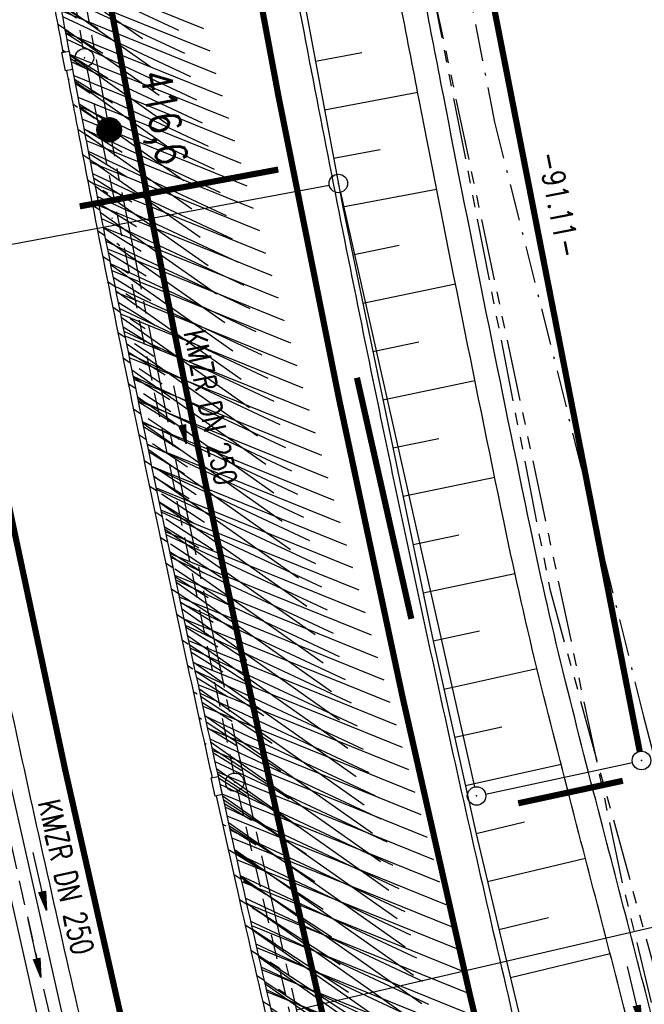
# Model space of a CAD drawing. Extents: x 447882 to 448688, y 437766 to 439043.
# Tile 86 of 121: x 448140 to 448190, y 438724 to 438804. Entities that reach past the tile are written whole.
import ezdxf
from ezdxf.enums import TextEntityAlignment as Align

# ---------------------------------------------------------------- set-up
doc = ezdxf.new("R2010")
doc.units = 0
doc.header["$LTSCALE"] = 2
doc.header["$MEASUREMENT"] = 0
for name, pattern in [('ACHSE', [5.5, 4, -0.5, 0.5, -0.5]), ('AUSGEZOGEN', [0]), ('BAB-FM2', [2.6, 1.5, -0.5, 0.1, -0.5]), ('GEMEINDE', [3.5, 2, -0.5, 0.5, -0.5]), ('GESTRICH-X2', [1.5, 1, -0.5]), ('PHANTOMX2', [5, 2.5, -0.5, 0.5, -0.5, 0.5, -0.5])]:
    doc.linetypes.add(name, pattern=pattern)
doc.layers.get('0').update_dxf_attribs({"linetype": 'AUSGEZOGEN'})
for name, color, linetype in [('211-ABSTAND', 8, 'AUSGEZOGEN'), ('211-GEMEINGRZ', 7, 'GEMEINDE'), ('211-GRENZL-BAB', 7, 'AUSGEZOGEN'), ('211-GRENZP-BAB', 7, 'AUSGEZOGEN'), ('ACHSETOP', 250, 'ACHSE'), ('BAB_FM', 5, 'BAB-FM2'), ('BOESCHG', 250, 'AUSGEZOGEN'), ('FBRTOP', 250, 'AUSGEZOGEN'), ('GRABEN', 250, 'AUSGEZOGEN'), ('HEKT_B', 250, 'CONTINUOUS'), ('KANAL', 7, 'GESTRICH-X2'), ('Lichtwellenleiter COLT', 46, 'PHANTOMX2'), ('Lichtwellenleiter GLH', 46, 'PHANTOMX2'), ('MULDE', 250, 'AUSGEZOGEN'), ('NZ', 250, 'AUSGEZOGEN'), ('PFEIL', 7, 'CONTINUOUS'), ('PFEILTOP', 200, 'AUSGEZOGEN'), ('SCHLITZRINNE', 200, 'AUSGEZOGEN'), ('SCHSYMBOL', 200, 'AUSGEZOGEN'), ('TEXTO', 4, 'CONTINUOUS')]:
    doc.layers.add(name, color=color, linetype=linetype)
doc.styles.add('ROMANS', font='romans.shx', dxfattribs={"width": 0.8})

# ---------------------------------------------------------------- blocks, each defined once
blk = doc.blocks.new('*X15')
at = {"color": 0}
for p, q in [((212.234, 257.394), (213.242, 258.402)), ((212.236, 257.466), (213.169, 258.4)), ((212.237, 257.326), (213.31, 258.399)), ((212.244, 257.262), (213.373, 258.392)), ((212.244, 257.545), (213.09, 258.391)), ((212.254, 257.202), (213.434, 258.381)), ((212.261, 257.633), (213.003, 258.375)), ((212.268, 257.145), (213.491, 258.368)), ((212.284, 257.09), (213.545, 258.351)), ((212.29, 257.732), (212.903, 258.346)), ((212.303, 257.038), (213.597, 258.333)), ((212.324, 256.988), (213.647, 258.312)), ((212.343, 257.856), (212.779, 258.293)), ((212.347, 256.941), (213.694, 258.288)), ((212.372, 256.895), (213.74, 258.263)), ((212.399, 256.852), (213.783, 258.236)), ((212.428, 256.81), (213.825, 258.207)), ((212.459, 256.77), (213.865, 258.176)), ((212.492, 256.732), (213.903, 258.143)), ((212.526, 256.696), (213.939, 258.109)), ((212.563, 256.662), (213.974, 258.073)), ((212.601, 256.629), (214.006, 258.035)), ((212.64, 256.598), (214.037, 257.995)), ((212.682, 256.569), (214.066, 257.953)), ((212.726, 256.542), (214.093, 257.91)), ((212.771, 256.517), (214.119, 257.864)), ((212.819, 256.493), (214.142, 257.817)), ((212.868, 256.472), (214.163, 257.767)), ((212.92, 256.454), (214.182, 257.715)), ((212.975, 256.437), (214.198, 257.661)), ((213.032, 256.424), (214.211, 257.603)), ((213.092, 256.414), (214.222, 257.543)), ((213.156, 256.407), (214.229, 257.479)), ((213.224, 256.404), (214.232, 257.412)), ((213.296, 256.406), (214.23, 257.339)), ((213.375, 256.414), (214.222, 257.26)), ((213.463, 256.43), (214.205, 257.173)), ((213.563, 256.46), (214.176, 257.073)), ((213.686, 256.512), (214.123, 256.949))]:
    blk.add_line(p, q, dxfattribs=at)
blk = doc.blocks.new('SRMAST2')
at = {"color": 0}
blk.add_circle((0, 0), 0.999, dxfattribs=at)
blk.add_point((0, 0), dxfattribs=at)
blk.add_blockref('*X15', (-213.233, -257.403))
blk = doc.blocks.new('PFEIL2')
at = {"color": 0}
for p, q in [((0.88, 0.002), (-2.401, -0.012)), ((0.881, -0.271), (0.879, 0.276)), ((0.879, 0.276), (2.429, 0.009)), ((0.911, 0.27), (0.879, 0.265)), ((0.965, 0.261), (0.879, 0.246)), ((1.019, 0.252), (0.879, 0.228)), ((1.073, 0.242), (0.879, 0.209)), ((1.127, 0.233), (0.879, 0.191)), ((1.181, 0.224), (0.879, 0.172)), ((1.235, 0.214), (0.879, 0.154)), ((1.289, 0.205), (0.879, 0.135)), ((1.343, 0.196), (0.879, 0.117)), ((1.397, 0.187), (0.879, 0.098)), ((1.451, 0.177), (0.879, 0.08)), ((1.505, 0.168), (0.879, 0.061)), ((1.559, 0.159), (0.88, 0.043)), ((1.613, 0.149), (0.88, 0.024)), ((1.668, 0.14), (0.88, 0.006)), ((1.722, 0.131), (0.88, -0.013)), ((1.776, 0.121), (0.88, -0.031)), ((1.83, 0.112), (0.88, -0.05)), ((1.884, 0.103), (0.88, -0.068)), ((1.938, 0.094), (0.88, -0.087)), ((1.992, 0.084), (0.88, -0.105)), ((2.046, 0.075), (0.88, -0.124)), ((2.1, 0.066), (0.88, -0.142)), ((2.154, 0.056), (0.88, -0.161)), ((2.208, 0.047), (0.88, -0.179)), ((2.262, 0.038), (0.881, -0.198)), ((2.316, 0.029), (0.881, -0.216)), ((2.37, 0.019), (0.881, -0.235)), ((2.424, 0.01), (0.881, -0.253)), ((2.429, 0.009), (0.881, -0.271))]:
    blk.add_line(p, q, dxfattribs=at)
blk = doc.blocks.new('GST')
at = {"color": 0}
blk.add_circle((0, 0), 0.75, dxfattribs=at)
blk.add_point((0, 0), dxfattribs=at)

msp = doc.modelspace()

# ---------------------------------------------------------------- hatches: boundary and pattern name
at = {"layer": 'SCHLITZRINNE'}
h = msp.add_hatch(dxfattribs=at)
h.set_pattern_fill('_USER', color=256, scale=1.5, angle=45, style=0, pattern_type=0)
h.set_pattern_definition([(324.8574, (448134.7023, 438851.6164), (0.86342, 1.226583), [])])
edge = h.paths.add_edge_path()
edge.add_line((448125.443, 438906.454), (448125.936, 438906.533))
edge.add_line((448125.936, 438906.533), (448126.04, 438905.88))
edge.add_arc((261507.524, 409202.339), 188967.645, 9.03995391, 9.04374407, ccw=False)
edge.add_line((448128.005, 438893.535), (448131.933, 438868.846))
edge.add_line((448131.933, 438868.846), (448133.254, 438860.539))
edge.add_arc((449371.197, 439057.494), 1253.513, 189.039943, 189.277818)
edge.add_arc((454072.816, 439825.545), 6017.453, 189.2778182, 189.3863877)
edge.add_arc((449284.377, 439033.993), 1164.031, 189.386388, 189.87641)
edge.add_arc((450764.431, 439291.676), 2666.349, 189.87641, 190.200181)
edge.add_arc((449881.193, 439132.753), 1768.927, 190.200181, 190.588964)
edge.add_arc((450188.848, 439190.268), 2081.912, 190.588964, 190.947332)
edge.add_arc((450096.336, 439172.374), 1987.685, 190.947332, 191.307685)
edge.add_arc((450103.529, 439173.812), 1995.02, 191.307685, 191.667375)
edge.add_arc((450113.912, 439175.956), 2005.623, 191.667375, 192.024165)
edge.add_arc((450128.354, 439179.032), 2020.389, 192.024165, 192.37965)
edge.add_arc((450121.636, 439177.558), 2013.511, 192.37965, 192.73712)
edge.add_arc((450090.705, 439170.566), 1981.8, 192.73712, 193.097438)
edge.add_arc((450089.716, 439170.336), 1980.784, 193.097438, 193.45758)
edge.add_arc((450128.145, 439179.532), 2020.298, 193.45758, 193.814181)
edge.add_arc((450131.046, 439180.245), 2023.285, 193.814181, 194.170205)
edge.add_arc((450093.866, 439170.858), 1984.938, 194.170205, 194.529652)
edge.add_arc((450094.254, 439170.958), 1985.339, 194.529652, 194.889491)
edge.add_arc((450121.506, 439178.204), 2013.538, 194.889491, 195.246802)
edge.add_arc((450124.649, 439179.061), 2016.795, 195.246802, 195.602873)
edge.add_arc((450111.382, 439175.356), 2003.021, 195.602873, 195.960167)
edge.add_arc((450101.557, 439172.546), 1992.802, 195.960167, 196.3197)
edge.add_arc((450106.363, 439173.953), 1997.81, 196.3197, 196.678782)
edge.add_arc((450107.837, 439174.395), 1999.349, 196.678782, 197.03752)
edge.add_arc((450104.436, 439173.352), 1995.791, 197.03752, 197.396578)
edge.add_arc((450113.998, 439176.348), 2005.812, 197.396578, 197.753665)
edge.add_arc((450121.006, 439178.592), 2013.17, 197.753665, 198.110098)
edge.add_arc((450117.03, 439177.292), 2008.988, 198.110098, 198.467563)
edge.add_arc((450103.872, 439172.898), 1995.115, 198.467563, 198.826268)
edge.add_arc((450099.455, 439171.391), 1990.448, 198.826268, 199.185784)
edge.add_arc((450113.542, 439176.293), 2005.364, 199.185784, 199.54396)
edge.add_arc((450116.79, 439177.446), 2008.81, 199.54396, 199.90126)
edge.add_arc((450108.06, 439174.286), 1999.526, 199.90126, 200.259389)
edge.add_arc((450108.407, 439174.414), 1999.896, 200.259389, 200.617742)
edge.add_arc((450110.76, 439175.299), 2002.409, 200.617742, 200.975871)
edge.add_arc((450111.887, 439175.731), 2003.616, 200.975871, 201.333691)
edge.add_arc((450111.742, 439175.674), 2003.46, 201.333691, 201.691524)
edge.add_arc((450110.583, 439175.213), 2002.213, 201.691524, 202.04953)
edge.add_arc((450111.609, 439175.629), 2003.32, 202.04953, 202.407437)
edge.add_arc((450109.603, 439174.802), 2001.151, 202.407437, 202.765839)
edge.add_arc((450106.414, 439173.464), 1997.693, 202.765839, 203.100071)
edge.add_line((448125.443, 438906.454), (448125.547, 438905.801))
edge.add_arc((261507.369, 409202.315), 188967.302, 9.03995391, 9.04374407, ccw=False)
edge.add_line((448127.511, 438893.456), (448131.439, 438868.767))
edge.add_line((448131.439, 438868.767), (448132.715, 438860.746))
h = msp.add_hatch(dxfattribs=at)
h.set_pattern_fill('_USER', color=256, scale=1.5, angle=45, style=0, pattern_type=0)
h.set_pattern_definition([(326.72764, (448148.0771, 438778.445), (0.822929, 1.254108), [])])
edge = h.paths.add_edge_path()
edge.add_line((448125.936, 438906.533), (448126.04, 438905.88))
edge.add_arc((261507.524, 409202.339), 188967.645, 9.03995391, 9.04374407, ccw=False)
edge.add_line((448128.005, 438893.535), (448131.933, 438868.846))
edge.add_line((448131.933, 438868.846), (448133.254, 438860.539))
edge.add_arc((449371.197, 439057.494), 1253.513, 189.039943, 189.277818)
edge.add_arc((454072.816, 439825.545), 6017.453, 189.2778182, 189.3863877)
edge.add_arc((449284.377, 439033.993), 1164.031, 189.386388, 189.87641)
edge.add_arc((450764.431, 439291.676), 2666.349, 189.87641, 190.200181)
edge.add_arc((449881.193, 439132.753), 1768.927, 190.200181, 190.588964)
edge.add_arc((450188.848, 439190.268), 2081.912, 190.588964, 190.947332)
edge.add_arc((450096.336, 439172.374), 1987.685, 190.947332, 191.307685)
edge.add_arc((450103.529, 439173.812), 1995.02, 191.307685, 191.667375)
edge.add_arc((450113.912, 439175.956), 2005.623, 191.667375, 192.024165)
edge.add_arc((450128.354, 439179.032), 2020.389, 192.024165, 192.37965)
edge.add_arc((450121.636, 439177.558), 2013.511, 192.37965, 192.73712)
edge.add_arc((450090.705, 439170.566), 1981.8, 192.73712, 193.097438)
edge.add_arc((450089.716, 439170.336), 1980.784, 193.097438, 193.45758)
edge.add_arc((450128.145, 439179.532), 2020.298, 193.45758, 193.814181)
edge.add_arc((450131.046, 439180.245), 2023.285, 193.814181, 194.170205)
edge.add_arc((450093.866, 439170.858), 1984.938, 194.170205, 194.529652)
edge.add_arc((450094.254, 439170.958), 1985.339, 194.529652, 194.889491)
edge.add_arc((450121.506, 439178.204), 2013.538, 194.889491, 195.246802)
edge.add_arc((450124.649, 439179.061), 2016.795, 195.246802, 195.602873)
edge.add_arc((450111.382, 439175.356), 2003.021, 195.602873, 195.960167)
edge.add_arc((450101.557, 439172.546), 1992.802, 195.960167, 196.3197)
edge.add_arc((450106.363, 439173.953), 1997.81, 196.3197, 196.678782)
edge.add_arc((450107.837, 439174.395), 1999.349, 196.678782, 197.03752)
edge.add_arc((450104.436, 439173.352), 1995.791, 197.03752, 197.396578)
edge.add_arc((450113.998, 439176.348), 2005.812, 197.396578, 197.753665)
edge.add_arc((450121.006, 439178.592), 2013.17, 197.753665, 198.110098)
edge.add_arc((450117.03, 439177.292), 2008.988, 198.110098, 198.467563)
edge.add_arc((450103.872, 439172.898), 1995.115, 198.467563, 198.826268)
edge.add_arc((450099.455, 439171.391), 1990.448, 198.826268, 199.185784)
edge.add_arc((450113.542, 439176.293), 2005.364, 199.185784, 199.54396)
edge.add_arc((450116.79, 439177.446), 2008.81, 199.54396, 199.90126)
edge.add_arc((450108.06, 439174.286), 1999.526, 199.90126, 200.259389)
edge.add_arc((450108.407, 439174.414), 1999.896, 200.259389, 200.617742)
edge.add_arc((450110.76, 439175.299), 2002.409, 200.617742, 200.975871)
edge.add_arc((450111.887, 439175.731), 2003.616, 200.975871, 201.333691)
edge.add_arc((450111.742, 439175.674), 2003.46, 201.333691, 201.691524)
edge.add_arc((450110.583, 439175.213), 2002.213, 201.691524, 202.04953)
edge.add_arc((450111.609, 439175.629), 2003.32, 202.04953, 202.407437)
edge.add_arc((450109.603, 439174.802), 2001.151, 202.407437, 202.765839)
edge.add_arc((450106.414, 439173.464), 1997.693, 202.765839, 203.100071)
edge.add_arc((450188.848, 439190.268), 2082.412, 190.799627, 190.947332)
edge.add_arc((450096.336, 439172.374), 1988.185, 190.947332, 191.307685)
edge.add_arc((450103.529, 439173.812), 1995.52, 191.307685, 191.667375)
edge.add_arc((450113.912, 439175.956), 2006.123, 191.667375, 192.024165)
edge.add_arc((450128.354, 439179.032), 2020.889, 192.024165, 192.37965)
edge.add_arc((450121.636, 439177.558), 2014.011, 192.37965, 192.469296)
h = msp.add_hatch(dxfattribs=at)
h.set_pattern_fill('_USER', color=256, scale=1.5, angle=45, style=0, pattern_type=0)
h.set_pattern_definition([(328.16104, (448159.8269, 438724.2048), (0.7913003, 1.274301), [])])
edge = h.paths.add_edge_path()
edge.add_line((448125.936, 438906.533), (448126.04, 438905.88))
edge.add_arc((261507.524, 409202.339), 188967.645, 9.03995391, 9.04374407, ccw=False)
edge.add_line((448128.005, 438893.535), (448131.933, 438868.846))
edge.add_line((448131.933, 438868.846), (448133.254, 438860.539))
edge.add_arc((449371.197, 439057.494), 1253.513, 189.039943, 189.277818)
edge.add_arc((454072.816, 439825.545), 6017.453, 189.2778182, 189.3863877)
edge.add_arc((449284.377, 439033.993), 1164.031, 189.386388, 189.87641)
edge.add_arc((450764.431, 439291.676), 2666.349, 189.87641, 190.200181)
edge.add_arc((449881.193, 439132.753), 1768.927, 190.200181, 190.588964)
edge.add_arc((450188.848, 439190.268), 2081.912, 190.588964, 190.947332)
edge.add_arc((450096.336, 439172.374), 1987.685, 190.947332, 191.307685)
edge.add_arc((450103.529, 439173.812), 1995.02, 191.307685, 191.667375)
edge.add_arc((450113.912, 439175.956), 2005.623, 191.667375, 192.024165)
edge.add_arc((450128.354, 439179.032), 2020.389, 192.024165, 192.37965)
edge.add_arc((450121.636, 439177.558), 2013.511, 192.37965, 192.73712)
edge.add_arc((450090.705, 439170.566), 1981.8, 192.73712, 193.097438)
edge.add_arc((450089.716, 439170.336), 1980.784, 193.097438, 193.45758)
edge.add_arc((450128.145, 439179.532), 2020.298, 193.45758, 193.814181)
edge.add_arc((450131.046, 439180.245), 2023.285, 193.814181, 194.170205)
edge.add_arc((450093.866, 439170.858), 1984.938, 194.170205, 194.529652)
edge.add_arc((450094.254, 439170.958), 1985.339, 194.529652, 194.889491)
edge.add_arc((450121.506, 439178.204), 2013.538, 194.889491, 195.246802)
edge.add_arc((450124.649, 439179.061), 2016.795, 195.246802, 195.602873)
edge.add_arc((450111.382, 439175.356), 2003.021, 195.602873, 195.960167)
edge.add_arc((450101.557, 439172.546), 1992.802, 195.960167, 196.3197)
edge.add_arc((450106.363, 439173.953), 1997.81, 196.3197, 196.678782)
edge.add_arc((450107.837, 439174.395), 1999.349, 196.678782, 197.03752)
edge.add_arc((450104.436, 439173.352), 1995.791, 197.03752, 197.396578)
edge.add_arc((450113.998, 439176.348), 2005.812, 197.396578, 197.753665)
edge.add_arc((450121.006, 439178.592), 2013.17, 197.753665, 198.110098)
edge.add_arc((450117.03, 439177.292), 2008.988, 198.110098, 198.467563)
edge.add_arc((450103.872, 439172.898), 1995.115, 198.467563, 198.826268)
edge.add_arc((450099.455, 439171.391), 1990.448, 198.826268, 199.185784)
edge.add_arc((450113.542, 439176.293), 2005.364, 199.185784, 199.54396)
edge.add_arc((450116.79, 439177.446), 2008.81, 199.54396, 199.90126)
edge.add_arc((450108.06, 439174.286), 1999.526, 199.90126, 200.259389)
edge.add_arc((450108.407, 439174.414), 1999.896, 200.259389, 200.617742)
edge.add_arc((450110.76, 439175.299), 2002.409, 200.617742, 200.975871)
edge.add_arc((450111.887, 439175.731), 2003.616, 200.975871, 201.333691)
edge.add_arc((450111.742, 439175.674), 2003.46, 201.333691, 201.691524)
edge.add_arc((450110.583, 439175.213), 2002.213, 201.691524, 202.04953)
edge.add_arc((450111.609, 439175.629), 2003.32, 202.04953, 202.407437)
edge.add_arc((450109.603, 439174.802), 2001.151, 202.407437, 202.765839)
edge.add_arc((450106.414, 439173.464), 1997.693, 202.765839, 203.100071)
edge.add_arc((450121.636, 439177.558), 2014.011, 192.51205, 192.73712)
edge.add_arc((450090.705, 439170.566), 1982.3, 192.73712, 193.097438)
edge.add_arc((450089.716, 439170.336), 1981.284, 193.097438, 193.45758)
edge.add_arc((450128.145, 439179.532), 2020.798, 193.45758, 193.814181)
edge.add_arc((450131.046, 439180.245), 2023.785, 193.814181, 194.170205)
edge.add_arc((450093.866, 439170.858), 1985.438, 194.170205, 194.185146)
h = msp.add_hatch(dxfattribs=at)
h.set_pattern_fill('_USER', color=256, scale=1.5, angle=45, style=0, pattern_type=0)
h.set_pattern_definition([(334.92026, (448224.608, 438502.9346), (0.635819, 1.358578), [])])
edge = h.paths.add_edge_path()
edge.add_line((448125.936, 438906.533), (448126.04, 438905.88))
edge.add_arc((261507.524, 409202.339), 188967.645, 9.03995391, 9.04374407, ccw=False)
edge.add_line((448128.005, 438893.535), (448131.933, 438868.846))
edge.add_line((448131.933, 438868.846), (448133.254, 438860.539))
edge.add_arc((449371.197, 439057.494), 1253.513, 189.039943, 189.277818)
edge.add_arc((454072.816, 439825.545), 6017.453, 189.2778182, 189.3863877)
edge.add_arc((449284.377, 439033.993), 1164.031, 189.386388, 189.87641)
edge.add_arc((450764.431, 439291.676), 2666.349, 189.87641, 190.200181)
edge.add_arc((449881.193, 439132.753), 1768.927, 190.200181, 190.588964)
edge.add_arc((450188.848, 439190.268), 2081.912, 190.588964, 190.947332)
edge.add_arc((450096.336, 439172.374), 1987.685, 190.947332, 191.307685)
edge.add_arc((450103.529, 439173.812), 1995.02, 191.307685, 191.667375)
edge.add_arc((450113.912, 439175.956), 2005.623, 191.667375, 192.024165)
edge.add_arc((450128.354, 439179.032), 2020.389, 192.024165, 192.37965)
edge.add_arc((450121.636, 439177.558), 2013.511, 192.37965, 192.73712)
edge.add_arc((450090.705, 439170.566), 1981.8, 192.73712, 193.097438)
edge.add_arc((450089.716, 439170.336), 1980.784, 193.097438, 193.45758)
edge.add_arc((450128.145, 439179.532), 2020.298, 193.45758, 193.814181)
edge.add_arc((450131.046, 439180.245), 2023.285, 193.814181, 194.170205)
edge.add_arc((450093.866, 439170.858), 1984.938, 194.170205, 194.529652)
edge.add_arc((450094.254, 439170.958), 1985.339, 194.529652, 194.889491)
edge.add_arc((450121.506, 439178.204), 2013.538, 194.889491, 195.246802)
edge.add_arc((450124.649, 439179.061), 2016.795, 195.246802, 195.602873)
edge.add_arc((450111.382, 439175.356), 2003.021, 195.602873, 195.960167)
edge.add_arc((450101.557, 439172.546), 1992.802, 195.960167, 196.3197)
edge.add_arc((450106.363, 439173.953), 1997.81, 196.3197, 196.678782)
edge.add_arc((450107.837, 439174.395), 1999.349, 196.678782, 197.03752)
edge.add_arc((450104.436, 439173.352), 1995.791, 197.03752, 197.396578)
edge.add_arc((450113.998, 439176.348), 2005.812, 197.396578, 197.753665)
edge.add_arc((450121.006, 439178.592), 2013.17, 197.753665, 198.110098)
edge.add_arc((450117.03, 439177.292), 2008.988, 198.110098, 198.467563)
edge.add_arc((450103.872, 439172.898), 1995.115, 198.467563, 198.826268)
edge.add_arc((450099.455, 439171.391), 1990.448, 198.826268, 199.185784)
edge.add_arc((450113.542, 439176.293), 2005.364, 199.185784, 199.54396)
edge.add_arc((450116.79, 439177.446), 2008.81, 199.54396, 199.90126)
edge.add_arc((450108.06, 439174.286), 1999.526, 199.90126, 200.259389)
edge.add_arc((450108.407, 439174.414), 1999.896, 200.259389, 200.617742)
edge.add_arc((450110.76, 439175.299), 2002.409, 200.617742, 200.975871)
edge.add_arc((450111.887, 439175.731), 2003.616, 200.975871, 201.333691)
edge.add_arc((450111.742, 439175.674), 2003.46, 201.333691, 201.691524)
edge.add_arc((450110.583, 439175.213), 2002.213, 201.691524, 202.04953)
edge.add_arc((450111.609, 439175.629), 2003.32, 202.04953, 202.407437)
edge.add_arc((450109.603, 439174.802), 2001.151, 202.407437, 202.765839)
edge.add_arc((450106.414, 439173.464), 1997.693, 202.765839, 203.100071)
edge.add_arc((450113.542, 439176.293), 2005.864, 199.384527, 199.54396)
edge.add_arc((450116.79, 439177.446), 2009.31, 199.54396, 199.90126)
edge.add_arc((450108.06, 439174.286), 2000.026, 199.90126, 200.259389)
edge.add_arc((450108.407, 439174.414), 2000.396, 200.259389, 200.617742)
edge.add_arc((450110.76, 439175.299), 2002.909, 200.617742, 200.975871)
edge.add_arc((450111.887, 439175.731), 2004.116, 200.975871, 201.063002)
h = msp.add_hatch(dxfattribs=at)
h.set_pattern_fill('_USER', color=256, scale=1.5, angle=45, style=0, pattern_type=0)
h.set_pattern_definition([(337.95664, (448265.5285, 438397.6318), (0.5629623, 1.39035), [])])
edge = h.paths.add_edge_path()
edge.add_line((448125.936, 438906.533), (448126.04, 438905.88))
edge.add_arc((261507.524, 409202.339), 188967.645, 9.03995391, 9.04374407, ccw=False)
edge.add_line((448128.005, 438893.535), (448131.933, 438868.846))
edge.add_line((448131.933, 438868.846), (448133.254, 438860.539))
edge.add_arc((449371.197, 439057.494), 1253.513, 189.039943, 189.277818)
edge.add_arc((454072.816, 439825.545), 6017.453, 189.2778182, 189.3863877)
edge.add_arc((449284.377, 439033.993), 1164.031, 189.386388, 189.87641)
edge.add_arc((450764.431, 439291.676), 2666.349, 189.87641, 190.200181)
edge.add_arc((449881.193, 439132.753), 1768.927, 190.200181, 190.588964)
edge.add_arc((450188.848, 439190.268), 2081.912, 190.588964, 190.947332)
edge.add_arc((450096.336, 439172.374), 1987.685, 190.947332, 191.307685)
edge.add_arc((450103.529, 439173.812), 1995.02, 191.307685, 191.667375)
edge.add_arc((450113.912, 439175.956), 2005.623, 191.667375, 192.024165)
edge.add_arc((450128.354, 439179.032), 2020.389, 192.024165, 192.37965)
edge.add_arc((450121.636, 439177.558), 2013.511, 192.37965, 192.73712)
edge.add_arc((450090.705, 439170.566), 1981.8, 192.73712, 193.097438)
edge.add_arc((450089.716, 439170.336), 1980.784, 193.097438, 193.45758)
edge.add_arc((450128.145, 439179.532), 2020.298, 193.45758, 193.814181)
edge.add_arc((450131.046, 439180.245), 2023.285, 193.814181, 194.170205)
edge.add_arc((450093.866, 439170.858), 1984.938, 194.170205, 194.529652)
edge.add_arc((450094.254, 439170.958), 1985.339, 194.529652, 194.889491)
edge.add_arc((450121.506, 439178.204), 2013.538, 194.889491, 195.246802)
edge.add_arc((450124.649, 439179.061), 2016.795, 195.246802, 195.602873)
edge.add_arc((450111.382, 439175.356), 2003.021, 195.602873, 195.960167)
edge.add_arc((450101.557, 439172.546), 1992.802, 195.960167, 196.3197)
edge.add_arc((450106.363, 439173.953), 1997.81, 196.3197, 196.678782)
edge.add_arc((450107.837, 439174.395), 1999.349, 196.678782, 197.03752)
edge.add_arc((450104.436, 439173.352), 1995.791, 197.03752, 197.396578)
edge.add_arc((450113.998, 439176.348), 2005.812, 197.396578, 197.753665)
edge.add_arc((450121.006, 439178.592), 2013.17, 197.753665, 198.110098)
edge.add_arc((450117.03, 439177.292), 2008.988, 198.110098, 198.467563)
edge.add_arc((450103.872, 439172.898), 1995.115, 198.467563, 198.826268)
edge.add_arc((450099.455, 439171.391), 1990.448, 198.826268, 199.185784)
edge.add_arc((450113.542, 439176.293), 2005.364, 199.185784, 199.54396)
edge.add_arc((450116.79, 439177.446), 2008.81, 199.54396, 199.90126)
edge.add_arc((450108.06, 439174.286), 1999.526, 199.90126, 200.259389)
edge.add_arc((450108.407, 439174.414), 1999.896, 200.259389, 200.617742)
edge.add_arc((450110.76, 439175.299), 2002.409, 200.617742, 200.975871)
edge.add_arc((450111.887, 439175.731), 2003.616, 200.975871, 201.333691)
edge.add_arc((450111.742, 439175.674), 2003.46, 201.333691, 201.691524)
edge.add_arc((450110.583, 439175.213), 2002.213, 201.691524, 202.04953)
edge.add_arc((450111.609, 439175.629), 2003.32, 202.04953, 202.407437)
edge.add_arc((450109.603, 439174.802), 2001.151, 202.407437, 202.765839)
edge.add_arc((450106.414, 439173.464), 1997.693, 202.765839, 203.100071)
edge.add_arc((450106.414, 439173.464), 1998.193, 202.821848, 203.100071)
edge.add_line((448268.435, 438389.496), (448268.895, 438389.693))

# ---------------------------------------------------------------- linework, layer by layer
at = {"layer": '211-GEMEINGRZ', "const_width": 0.5, "flags": 128}
for points in [[(448144.397, 438789.062), (448160.504, 438792.049)], [(448166.885, 438775.156), (448171.299, 438755.588)], [(448179.97, 438740.626), (448188.455, 438742.452)]]:
    msp.add_lwpolyline(points, dxfattribs=at)
at = {"layer": '211-GRENZL-BAB'}
msp.add_line((448107.137, 438780.117), (448164.642, 438790.783), dxfattribs=at)
at = {"layer": '211-GRENZL-BAB', "const_width": 0.5, "flags": 128}
msp.add_lwpolyline([(448172.604, 438832.773), (448189.826, 438744.836)], dxfattribs=at)
at = {"layer": '211-GRENZL-BAB', "flags": 128}
for points in [[(448165.545, 438790.189), (448176.425, 438741.951)], [(448177.323, 438741.378), (448189.237, 438743.942)]]:
    msp.add_lwpolyline(points, dxfattribs=at)
at = {"layer": 'ACHSETOP', "flags": 128}
msp.add_lwpolyline([(448115.396, 438985.501), (448118.194, 438967.918), (448126.051, 438918.539), (448129.98, 438893.849), (448133.908, 438869.16), (448135.229, 438860.857), (448137.904, 438844.482), (448142.192, 438819.853), (448146.786, 438795.279), (448151.688, 438770.764), (448156.896, 438746.313), (448162.408, 438721.928), (448168.226, 438697.615), (448174.346, 438673.376), (448180.77, 438649.215), (448187.494, 438625.137), (448194.519, 438601.144), (448201.844, 438577.241), (448209.467, 438553.432), (448217.386, 438529.72), (448225.602, 438506.108), (448234.112, 438482.601), (448242.915, 438459.203), (448252.01, 438435.916), (448261.395, 438412.745), (448271.069, 438389.693), (448281.031, 438366.763), (448291.278, 438343.96), (448312.624, 438298.747), (448323.719, 438276.344), (448335.093, 438254.082), (448346.745, 438231.963), (448358.672, 438209.992), (448370.873, 438188.171), (448383.346, 438166.505), (448396.089, 438144.997), (448409.099, 438123.649), (448422.375, 438102.466), (448435.915, 438081.45), (448449.717, 438060.605), (448463.778, 438039.935), (448478.096, 438019.441), (448492.67, 437999.129), (448507.496, 437979), (448522.573, 437959.057), (448537.897, 437939.305), (448542.929, 437932.984)], dxfattribs=at)
at = {"layer": 'BAB_FM'}
msp.add_lwpolyline([(448144.468, 438995.887), (448144.955, 438992.776), (448154.141, 438931.461), (448155.617, 438907.391), (448158.616, 438893.692), (448168.532, 438844.64), (448178.056, 438795.884), (448190.146, 438747.678), (448201.771, 438701.557), (448202.656, 438698.087)], dxfattribs=at)
at = {"layer": 'BOESCHG'}
for p, q in [((448163.513, 438800.832), (448167.283, 438801.538)), ((448164.249, 438796.9), (448171.815, 438798.317)), ((448164.986, 438792.968), (448168.782, 438793.68)), ((448165.722, 438789.037), (448173.349, 438790.466)), ((448166.538, 438785.121), (448170.316, 438785.909)), ((448167.355, 438781.205), (448174.876, 438782.774)), ((448168.172, 438777.289), (448171.917, 438778.071)), ((448168.988, 438773.374), (448176.457, 438774.931)), ((448169.805, 438769.458), (448173.531, 438770.235)), ((448170.622, 438765.542), (448178.062, 438767.094)), ((448171.438, 438761.626), (448175.156, 438762.402)), ((448172.255, 438757.711), (448179.706, 438759.265)), ((448173.076, 438753.796), (448176.819, 438754.629)), ((448173.945, 438749.891), (448181.488, 438751.57)), ((448174.814, 438745.987), (448178.635, 438746.837)), ((448175.683, 438742.083), (448183.44, 438743.809)), ((448176.554, 438738.178), (448180.481, 438739.113)), ((448177.48, 438734.287), (448185.417, 438736.176)), ((448178.406, 438730.396), (448182.415, 438731.35)), ((448179.332, 438726.504), (448187.425, 438728.431))]:
    msp.add_line(p, q, dxfattribs=at)
msp.add_lwpolyline([(448132.11, 438991.472), (448134.191, 438978.131), (448142.238, 438926.711), (448149.95, 438879.379), (448154.091, 438852.838), (448156.945, 438835.894), (448165.729, 438789.006), (448172.996, 438754.162), (448176.537, 438738.252), (448185.772, 438699.449), (448195.811, 438660.308), (448201.102, 438641.248)], dxfattribs=at)
at = {"layer": 'FBRTOP'}
for points in [[(448131.684, 438991.32, -0.000001), (448134.983, 438970.589, -0.000001), (448138.911, 438945.9, 0.000002), (448142.84, 438921.21, 0.000007), (448144.804, 438908.866, -0.000017)], [(448098.869, 438979.596, -0.000001), (448101.158, 438965.207, -0.000001), (448105.087, 438940.518, 0.000002), (448109.015, 438915.828, 0.000007), (448110.98, 438903.483, -0.000017)], [(448161.067, 438811.177, 0.001564), (448163.477, 438798.508, 0.001572), (448165.867, 438786.358, 0.001569), (448168.337, 438774.202, 0.001557), (448170.877, 438762.094, 0.001551), (448173.501, 438749.958, 0.00156), (448176.207, 438737.813, 0.001572), (448178.966, 438725.78, 0.001571), (448181.798, 438713.778, 0.001556), (448184.735, 438701.674, 0.001553), (448187.746, 438689.591, 0.001568), (448190.803, 438677.641, 0.00157), (448193.939, 438665.696, 0.001559), (448197.172, 438653.686, 0.001554), (448200.474, 438641.718, 0.001559), (448203.839, 438629.812, 0.001569), (448207.282, 438617.914, 0.001567), (448210.804, 438606.023, 0.001565), (448214.4, 438594.157, 0.001567)], [(448127.398, 438804.894, 0.001564), (448129.85, 438792.003, 0.001572), (448132.281, 438779.643, 0.001569), (448134.794, 438767.276, 0.001557), (448137.377, 438754.96, 0.001551), (448140.047, 438742.614, 0.00156), (448142.799, 438730.259, 0.001572), (448145.606, 438718.019, 0.001571), (448148.488, 438705.809, 0.001556), (448151.475, 438693.496, 0.001553), (448154.538, 438681.204, 0.001568), (448157.647, 438669.048, 0.000233), (448158.116, 438667.243, 0.001559)]]:
    msp.add_lwpolyline(points, format="xyb", dxfattribs=at)
at = {"layer": 'FBRTOP', "const_width": 0.5}
for points in [[(448117.312, 438986.185, -0.000001), (448120.169, 438968.232, -0.000001), (448124.098, 438943.543, 0.000002), (448128.026, 438918.853, 0.000007), (448129.991, 438906.508, -0.000017)], [(448146.322, 438808.425, 0.001564), (448148.75, 438795.659, 0.001572), (448151.157, 438783.417, 0.001569), (448153.647, 438771.168, 0.001557), (448156.205, 438758.969, 0.001551), (448158.85, 438746.742, 0.00156), (448161.576, 438734.505, 0.001572), (448164.356, 438722.381, 0.001571), (448167.21, 438710.288, 0.001556), (448170.168, 438698.093, 0.001553), (448173.202, 438685.918, 0.001568), (448176.282, 438673.878, 0.00157), (448179.442, 438661.842, 0.001559), (448182.7, 438649.741, 0.001554), (448186.027, 438637.683, 0.001559), (448189.417, 438625.687, 0.001569), (448192.886, 438613.699, 0.001567), (448196.435, 438601.718, 0.001565), (448200.058, 438589.762, 0.001567)]]:
    msp.add_lwpolyline(points, format="xyb", dxfattribs=at)
for points in [[(448128.81, 438990.293), (448132.02, 438970.118), (448139.877, 438920.739), (448143.806, 438896.049), (448147.734, 438871.36), (448149.051, 438863.085), (448151.709, 438846.811), (448155.97, 438822.34), (448160.531, 438797.938), (448165.399, 438773.595), (448170.571, 438749.315), (448176.044, 438725.101), (448181.821, 438700.958), (448187.899, 438676.888), (448194.278, 438652.897), (448200.955, 438628.987), (448207.93, 438605.162), (448215.204, 438581.427), (448222.774, 438557.784), (448230.637, 438534.238), (448238.796, 438510.791), (448247.246, 438487.449), (448255.988, 438464.215)], [(448101.983, 438980.708), (448104.368, 438965.718), (448112.225, 438916.339), (448116.154, 438891.649), (448120.082, 438866.96), (448121.407, 438858.629), (448124.099, 438842.153), (448128.414, 438817.366), (448133.041, 438792.62), (448137.977, 438767.933), (448143.221, 438743.311), (448148.772, 438718.755), (448154.631, 438694.272), (448160.793, 438669.864), (448167.262, 438645.533), (448174.033, 438621.287), (448181.108, 438597.126), (448188.484, 438573.055), (448196.16, 438549.08), (448204.135, 438525.202), (448212.408, 438501.425), (448220.978, 438477.753)]]:
    msp.add_lwpolyline(points, dxfattribs=at)
at = {"layer": 'GRABEN'}
for p, q in [((448170.974, 438802.664), (448170.972, 438802.663)), ((448163.238, 438802.295), (448163.24, 438802.295)), ((448171.734, 438798.736), (448171.733, 438798.736)), ((448163.975, 438798.363), (448163.976, 438798.363)), ((448172.498, 438794.81), (448172.496, 438794.81)), ((448164.712, 438794.432), (448164.714, 438794.432)), ((448173.266, 438790.885), (448173.265, 438790.884)), ((448165.448, 438790.5), (448165.449, 438790.5)), ((448166.234, 438786.578), (448166.236, 438786.579)), ((448174.043, 438786.961), (448174.041, 438786.96)), ((448167.051, 438782.662), (448167.052, 438782.663)), ((448174.823, 438783.037), (448174.822, 438783.037)), ((448167.868, 438778.747), (448167.87, 438778.747)), ((448175.611, 438779.116), (448175.609, 438779.115)), ((448168.684, 438774.831), (448168.685, 438774.831)), ((448176.403, 438775.195), (448176.402, 438775.195)), ((448169.501, 438770.915), (448169.503, 438770.916)), ((448177.204, 438771.276), (448177.202, 438771.276)), ((448178.008, 438767.358), (448178.007, 438767.358)), ((448170.318, 438766.999), (448170.319, 438767)), ((448178.82, 438763.441), (448178.818, 438763.441)), ((448171.134, 438763.084), (448171.136, 438763.084)), ((448179.649, 438759.528), (448179.648, 438759.528)), ((448171.951, 438759.168), (448171.952, 438759.168)), ((448180.525, 438755.625), (448180.524, 438755.625)), ((448172.768, 438755.252), (448172.77, 438755.253)), ((448181.448, 438751.733), (448181.447, 438751.733)), ((448173.622, 438751.345), (448173.623, 438751.345)), ((448174.491, 438747.44), (448174.493, 438747.441)), ((448182.415, 438747.852), (448182.413, 438747.851)), ((448175.36, 438743.536), (448175.361, 438743.536)), ((448183.398, 438743.974), (448183.397, 438743.974)), ((448176.229, 438739.631), (448176.231, 438739.632)), ((448184.396, 438740.101), (448184.394, 438740.1)), ((448185.403, 438736.23), (448185.402, 438736.229)), ((448177.135, 438735.735), (448177.136, 438735.735)), ((448186.41, 438732.359), (448186.409, 438732.358)), ((448178.061, 438731.844), (448178.063, 438731.844)), ((448187.411, 438728.486), (448187.41, 438728.486)), ((448178.987, 438727.953), (448178.988, 438727.953)), ((448188.409, 438724.612), (448188.407, 438724.612))]:
    msp.add_line(p, q, dxfattribs=at)
at = {"layer": 'KANAL'}
for p, q in [((448134.656, 438859.531), (448144.656, 438801.844)), ((448144.938, 438800.375), (448156.875, 438743.094)), ((448134.219, 438757.75), (448145.063, 438709.563)), ((448157.188, 438741.625), (448170.594, 438684.719))]:
    msp.add_line(p, q, dxfattribs=at)
at = {"layer": 'Lichtwellenleiter COLT', "flags": 128}
msp.add_lwpolyline([(448141.849, 438994.952), (448144.197, 438979.769), (448153.622, 438912.712), (448156.265, 438894.982), (448169.884, 438821.471), (448188.412, 438734.18), (448198.381, 438692.776), (448214.836, 438641.202), (448220.684, 438619.941), (448236.402, 438573.333), (448238.967, 438560.543), (448246.794, 438537.893), (448271.301, 438467.849), (448288.707, 438424.893), (448294.328, 438414.962), (448298.993, 438403.538), (448304.401, 438393.178), (448327.471, 438339.568), (448344.22, 438304.231), (448364.677, 438262.224), (448390.821, 438212.119), (448394.883, 438204.335), (448414.025, 438170.367), (448451.889, 438109.113), (448451.889, 438109.113), (448484.591, 438058.555), (448501.754, 438035.754), (448517.385, 438012.314), (448522.169, 438004.419), (448531.095, 437990.206), (448539.581, 437979.516), (448546.506, 437970.68), (448549.232, 437965.9), (448553.091, 437959.912), (448553.091, 437959.912), (448567.49, 437941.759)], dxfattribs=at)
at = {"layer": 'Lichtwellenleiter GLH', "flags": 128}
msp.add_lwpolyline([(448142.362, 438995.135), (448147.845, 438959.605), (448154.416, 438910.712), (448156.069, 438898.826), (448157.904, 438888.528), (448166.44, 438840.088), (448182.535, 438758.007), (448182.535, 438758.007), (448220.528, 438619.852), (448220.528, 438619.852), (448251.776, 438521.828), (448258.371, 438500.826), (448277.714, 438449.883), (448291.783, 438420.412), (448294.172, 438414.873), (448298.837, 438403.449), (448304.245, 438393.089), (448345.197, 438302.363), (448381.312, 438230.112), (448415.11, 438168.314), (448419.911, 438160.49), (448420.725, 438158.165), (448503.055, 438031.342), (448522.169, 438004.419), (448532.905, 437989.335), (448539.667, 437979.777), (448549.911, 437964.576), (448559.068, 437950.984), (448566.787, 437941.508)], dxfattribs=at)
at = {"layer": 'MULDE'}
for points in [[(448097.587, 438979.137), (448104.704, 438934.912), (448110.729, 438896.249), (448112.275, 438886.392), (448112.779, 438883.431), (448117.058, 438857.092), (448125.269, 438808.555), (448135.025, 438758.683), (448146.212, 438709.057), (448149.127, 438696.763), (448156.767, 438667.274)], [(448127.861, 438784.887), (448133.067, 438758.271), (448144.264, 438708.607), (448147.185, 438696.281), (448154.831, 438666.772)]]:
    msp.add_lwpolyline(points, dxfattribs=at)
for points in [[(448216.925, 438624.646, 0.033789), (448216.376, 438627.455, 0.010652), (448213.643, 438636.891, 0.004055), (448208.413, 438653.144, -0.005694), (448204.716, 438664.764, -0.002578), (448198.339, 438686.014, -0.008449), (448196.529, 438692.571, -0.001899), (448194.25, 438701.541, 0.001054), (448190.177, 438717.691, 0.001576), (448184.895, 438738.177, -0.002727), (448181.867, 438750.037, -0.009787), (448179.025, 438762.454, -0.003458), (448171.935, 438797.699, -0.000248), (448168.806, 438813.875, -0.000391), (448166.836, 438824.129, -0.0011), (448162.44, 438847.382, -0.002598), (448160.651, 438857.245, -0.00573), (448160.446, 438858.495, -0.000237), (448155.926, 438888.228, -0.003298), (448155.397, 438891.882, 0.011112), (448153.91, 438901.965)], [(448218.89, 438624.165, 0.002447), (448218.922, 438624.533, 0.051776), (448218.916, 438624.837, 0.034439), (448218.308, 438627.971, 0.010652), (448215.551, 438637.489, 0.004055), (448210.312, 438653.772, -0.005694), (448206.628, 438665.348, -0.002578), (448200.258, 438686.579, -0.008449), (448198.465, 438693.071, -0.001899), (448196.191, 438702.026, 0.001054), (448192.115, 438718.185, 0.001576), (448186.83, 438738.682, -0.002727), (448183.807, 438750.521, -0.009787), (448180.983, 438762.862, -0.003458), (448173.899, 438798.079, -0.000248), (448170.77, 438814.254, -0.000391), (448168.8, 438824.505, -0.0011), (448164.406, 438847.749, -0.002598), (448162.621, 438857.591, -0.00573), (448162.423, 438858.796, -0.000237), (448157.904, 438888.528, -0.003298), (448157.379, 438892.155, -0.00102), (448156.048, 438901.939, -0.00112)]]:
    msp.add_lwpolyline(points, format="xyb", dxfattribs=at)
at = {"layer": 'NZ'}
msp.add_line((448161.956, 438723.876), (448196.47, 438731.869), dxfattribs=at)
at = {"layer": 'SCHLITZRINNE'}
for p, q in [((448142.599, 438803.867), (448143.186, 438803.454)), ((448143, 438801.751), (448143.23, 438801.589))]:
    msp.add_line(p, q, dxfattribs=at)
for points in [[(448125.936, 438906.533, 0), (448126.04, 438905.88, -0.000017)], [(448132.952, 438859.262, 0.000796), (448133.589, 438855.32, 0.000474), (448135.439, 438844.068, 0.002138), (448137.105, 438834.248, 0.001413), (448139.732, 438819.409, 0.001696), (448141.898, 438807.6, 0.000739), (448143.038, 438801.553, 0.001572)], [(448142.389, 438807.692, 0.001564), (448144.822, 438794.899, 0.001572), (448147.235, 438782.633, 0.001569), (448149.729, 438770.36, 0.001557), (448152.293, 438758.136, 0.001551), (448154.942, 438745.884, 0.00156), (448157.674, 438733.622, 0.001572), (448160.46, 438721.475, 0.001571), (448163.319, 438709.357, 0.001556), (448166.284, 438697.137, 0.001553), (448169.324, 438684.938, 0.001568), (448172.41, 438672.874, 0.00157), (448175.576, 438660.814, 0.001559), (448178.84, 438648.689, 0.001554), (448182.174, 438636.607, 0.001559), (448185.571, 438624.587, 0.001569), (448189.047, 438612.575, 0.001567), (448192.603, 438600.57, 0.001565), (448196.233, 438588.59, 0.001567)], [(448143.319, 438800.076, 0.000644), (448144.331, 438794.804, 0.001572), (448146.745, 438782.535, 0.001569), (448149.24, 438770.258, 0.001557), (448151.804, 438758.032, 0.001551), (448154.454, 438745.777, 0.000391), (448155.132, 438742.7, 0.001572)], [(448155.457, 438741.232, 0.000982), (448157.186, 438733.512, 0.001572), (448159.973, 438721.361, 0.001571), (448162.833, 438709.241, 0.001556), (448165.798, 438697.018, 0.001553), (448168.839, 438684.816, 0.000065), (448168.966, 438684.314, 0.00157)]]:
    msp.add_lwpolyline(points, format="xyb", dxfattribs=at)
at = {"layer": 'SCHSYMBOL'}
for points in [[(448143.529, 438801.646), (448143.81, 438800.17), (448143.237, 438800.061), (448142.957, 438801.537)], [(448155.62, 438742.808), (448155.945, 438741.34), (448155.376, 438741.214), (448155.051, 438742.682)]]:
    msp.add_lwpolyline(points, close=True, dxfattribs=at)

# ---------------------------------------------------------------- block references
at = {"layer": '211-GRENZP-BAB', "rotation": 289.6609145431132}
for p in [(448165.38, 438790.92), (448189.97, 438744.099), (448176.59, 438741.22)]:
    msp.add_blockref('GST', p, dxfattribs=at)
at = {"layer": 'HEKT_B'}
msp.add_blockref('SRMAST2', (448146.786, 438795.279), dxfattribs=at)
at = {"layer": 'PFEIL'}
for p, rotation in [((448152.52, 438772.161), 281.7624999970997), ((448141.15, 438734.301), 282.7044000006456)]:
    msp.add_blockref('PFEIL2', p, dxfattribs=dict(at, rotation=rotation))
at = {"layer": 'PFEILTOP'}
for p, rotation in [((448140.72, 438728.862), 281.9703244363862), ((448189.39, 438725.05), 282.7779113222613)]:
    msp.add_blockref('PFEIL2', p, dxfattribs=dict(at, rotation=rotation))
at = {"layer": 'SCHSYMBOL'}
for p, rotation in [((448144.777, 438801.116), 280.7738000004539), ((448156.973, 438742.334), 282.4930000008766)]:
    msp.add_blockref('GST', p, dxfattribs=dict(at, rotation=rotation))

# ---------------------------------------------------------------- texts
at = {"layer": '211-ABSTAND', "insert": (448183.295, 438789.212), "char_height": 1.8, "attachment_point": 5, "rotation": 281.08061, "style": 'ROMANS'}
msp.add_mtext('-91.11-', dxfattribs=at)
at = {"layer": 'HEKT_B', "style": 'ROMANS', "width": 0.8}
msp.add_text('416,6', height=2.5, rotation=280.9489, dxfattribs=at).set_placement((448149.281, 438799.844))
at = {"layer": 'TEXTO', "style": 'ROMANS', "width": 0.75}
for rotation, p in [(281.7625, (448154.121, 438772.575)), (282.7044, (448142.414, 438734.451))]:
    msp.add_text('KMZR DN 250', height=1.8, rotation=rotation, dxfattribs=at).set_placement(p, align=Align.CENTER)

doc.saveas('drawing.dxf')
